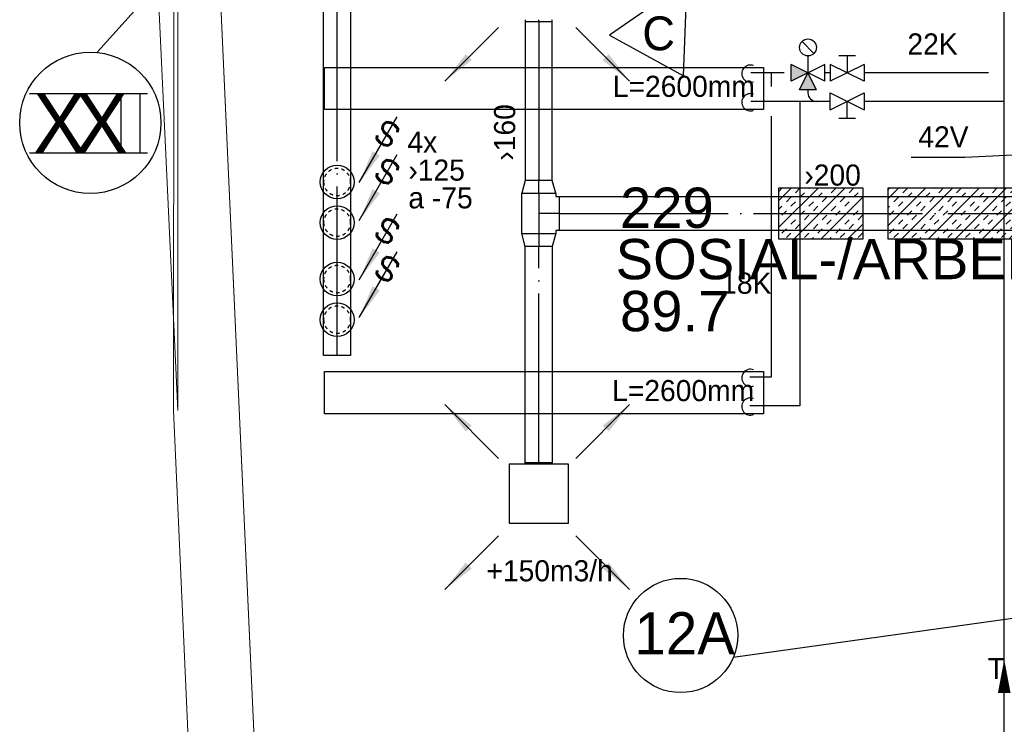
# Model space of a CAD drawing. Header units: millimetres. Extents: x 0 to 83478, y 0 to 53008.
# Tile 10 of 83: x 4105 to 9934, y 22842 to 27010. Entities that reach past the tile are written whole.
import ezdxf
from ezdxf.enums import TextEntityAlignment as Align

# ---------------------------------------------------------------- set-up
doc = ezdxf.new("R2010")
doc.units = ezdxf.units.MM
doc.header["$LTSCALE"] = 50
doc.header["$MEASUREMENT"] = 0
doc.header["$PDMODE"] = 1
for name, pattern in [('2V-CENT', [23, 20, -1.5, 0, -1.5]), ('CENTRUMLINJE', [27, 20, -3, 1, -3]), ('V-GOMD', [0.8, 0.4, -0.4]), ('V-KU', [2, 1, 1]), ('V-V', [2, 1, 1])]:
    doc.linetypes.add(name, pattern=pattern)
doc.layers.get('0').update_dxf_attribs({"linetype": 'CONTINUOUS'})
for name, color, linetype in [('20602A200D001$0$832 Rominfo', 7, 'CONTINUOUS'), ('V060-', 3, 'CONTINUOUS'), ('V061-', 1, 'CONTINUOUS'), ('V070-', 3, 'CONTINUOUS'), ('V071-', 1, 'CONTINUOUS'), ('V091', 1, 'CONTINUOUS'), ('V100', 1, 'CONTINUOUS'), ('V101', 1, 'CONTINUOUS'), ('V101-', 1, 'CONTINUOUS'), ('V110', 1, 'CONTINUOUS'), ('V110-', 6, 'CONTINUOUS'), ('V111', 3, 'CONTINUOUS'), ('V111-', 1, 'CONTINUOUS'), ('V139', 7, 'CENTRUMLINJE')]:
    doc.layers.add(name, color=color, linetype=linetype)
doc.layers.add('20602A200D001$0$A-GENM', color=13, linetype='CONTINUOUS', lineweight=9)
doc.layers.add('20602A200D001$0$A-WALL', color=7, linetype='CONTINUOUS', lineweight=13)
doc.styles.add('20602A200D001$0$Arial', font='arial.ttf', dxfattribs={"height": 238.125})
doc.styles.add('FISO', font='fiso')
doc.styles.add('ISO', font='ISO')
doc.styles.add('SIMPLEX', font='SIMPLEX')

# ---------------------------------------------------------------- blocks, each defined once
blk = doc.blocks.new('CTK_P', base_point=(16236.144, 22620.378))
at = {"color": 0, "linetype": 'ByBlock'}
for p, q in [((16236.144, 22620.978), (16236.144, 22620.378)), ((16235.544, 22620.378), (16236.744, 22620.378))]:
    blk.add_line(p, q, dxfattribs=at)
blk = doc.blocks.new('KTK_P', base_point=(16236.144, 22620.378))
at = {"color": 0, "linetype": 'ByBlock'}
for p, q in [((16235.544, 22620.878), (16235.644, 22620.878)), ((16235.544, 22619.878), (16235.544, 22620.878)), ((16235.644, 22620.978), (16236.644, 22620.978)), ((16235.644, 22620.878), (16235.644, 22620.978)), ((16236.644, 22620.978), (16236.644, 22620.878)), ((16236.644, 22620.878), (16236.744, 22620.878)), ((16236.744, 22620.878), (16236.744, 22619.878)), ((16236.744, 22619.878), (16235.544, 22619.878))]:
    blk.add_line(p, q, dxfattribs=at)
blk = doc.blocks.new('3TK_P', base_point=(16236.144, 22620.378))
for p in [(16236.144, 22620.978), (16235.544, 22620.378), (16236.744, 22620.378)]:
    blk.add_point(p)
at = {"color": 1, "linetype": '2V-CENT'}
blk.add_blockref('CTK_P', (16236.144, 22620.378), dxfattribs=at)
at = {"color": 0, "linetype": 'ByBlock'}
blk.add_blockref('KTK_P', (16236.144, 22620.378), dxfattribs=at)
at = {"style": 'ISO', "flags": 3}
blk.add_attdef('0', (16236.144, 22620.378), '', height=1, dxfattribs=at)
blk = doc.blocks.new('CCDIMF_200X160X75', base_point=(3095.5, 30301.1))
at = {"color": 0, "linetype": 'ByBlock'}
blk.add_line((3058, 30301.1), (3133, 30301.1), dxfattribs=at)
blk = doc.blocks.new('KCDIMF_200X160X75', base_point=(3095.5, 30301.1))
at = {"color": 0, "linetype": 'ByBlock'}
for p, q in [((3058, 30201.1), (3058, 30401.1)), ((3058, 30401.1), (3133, 30381.1)), ((3133, 30381.1), (3133, 30221.1)), ((3133, 30221.1), (3058, 30201.1))]:
    blk.add_line(p, q, dxfattribs=at)
blk = doc.blocks.new('3CDIMF_200X160X75', base_point=(3095.5, 30301.1))
for p in [(3058, 30301.1), (3133, 30301.1)]:
    blk.add_point(p)
at = {"color": 0, "linetype": 'ByBlock'}
blk.add_blockref('KCDIMF_200X160X75', (3095.5, 30301.1), dxfattribs=at)
at = {"color": 1, "linetype": '2V-CENT'}
blk.add_blockref('CCDIMF_200X160X75', (3095.5, 30301.1), dxfattribs=at)
at = {"style": 'SIMPLEX', "flags": 3}
blk.add_attdef('0', (3095.5, 30301.1), '', height=1, dxfattribs=at)
blk = doc.blocks.new('TAK_P', base_point=(16247.5, 22586.5))
for p, q in [((16248, 22587), (16247, 22587)), ((16247, 22587), (16247, 22586)), ((16248, 22586), (16248, 22587)), ((16247, 22586), (16248, 22586))]:
    blk.add_line(p, q)
blk = doc.blocks.new('C3A', base_point=(16246, 22590.5))
at = {"color": 0, "linetype": 'ByBlock'}
blk.add_line((16247, 22590.5), (16246, 22590.5), dxfattribs=at)
blk = doc.blocks.new('K3A', base_point=(16246, 22590.5))
at = {"color": 0, "linetype": 'ByBlock'}
for p, q in [((16246, 22591), (16247, 22591)), ((16247, 22591), (16247, 22590)), ((16247, 22590), (16246, 22590))]:
    blk.add_line(p, q, dxfattribs=at)
blk = doc.blocks.new('33A', base_point=(16246, 22590.5))
blk.add_point((16247, 22590.5))
at = {"color": 0, "linetype": 'ByBlock'}
blk.add_blockref('K3A', (16246, 22590.5), dxfattribs=at)
at = {"color": 1, "linetype": '2V-CENT'}
blk.add_blockref('C3A', (16246, 22590.5), dxfattribs=at)
at = {"style": 'SIMPLEX', "flags": 3}
blk.add_attdef('0', (16246, 22590.5), '', height=1, dxfattribs=at)
blk = doc.blocks.new('V420', base_point=(455, 404.5))
blk.add_line((455, 404.5), (464, 404.5))
blk.add_solid([(455, 404.5), (459, 405), (459, 404)])
blk = doc.blocks.new('V421', base_point=(455.5, 404.5))
at = {"rotation": 180}
blk.add_blockref('V420', (464.5, 404.5), dxfattribs=at)
blk = doc.blocks.new('CIRC_P', base_point=(16254, 22587))
blk.add_circle((16254, 22587), 0.5)
blk = doc.blocks.new('V422', base_point=(16230, 22585))
blk.add_blockref('V420', (16230, 22585))
at = {"style": 'SIMPLEX'}
blk.add_text('s', height=4, rotation=90, dxfattribs=at).set_placement((16238, 22585), align=Align.CENTER)
blk = doc.blocks.new('K1A', base_point=(16237, 22591.5))
at = {"color": 0, "linetype": 'ByBlock'}
blk.add_line((16237, 22592), (16237, 22591), dxfattribs=at)
blk = doc.blocks.new('21A', base_point=(16237, 22591.5))
blk.add_point((16237, 22591.5))
at = {"color": 0, "linetype": 'ByBlock'}
blk.add_blockref('K1A', (16237, 22591.5), dxfattribs=at)
at = {"style": 'SIMPLEX', "flags": 3}
blk.add_attdef('0', (16237, 22591.5), '', height=1, dxfattribs=at)
blk = doc.blocks.new('*X128')
at = {"color": 0}
for p, q in [((8597.7, 25780.4), (8831.3, 26014)), ((8597.7, 25939.5), (8672.2, 26014)), ((8597.7, 25992.6), (8617.9, 26012.7)), ((8690.4, 25714), (8990.4, 26014)), ((8697.4, 25986.2), (8723.9, 26012.7)), ((8777, 26012.7), (8778.3, 26014)), ((8883, 26012.7), (8884.3, 26014)), ((8909.5, 25986.2), (8936.1, 26012.7)), ((9015.6, 25986.2), (9042.1, 26012.7)), ((9095.2, 26012.7), (9096.5, 26014)), ((9245, 25791.3), (9467.7, 26014)), ((9245, 25950.4), (9308.6, 26014)), ((9245, 26003.4), (9254.3, 26012.7)), ((9326.8, 25714), (9626.8, 26014)), ((9333.8, 25986.2), (9360.3, 26012.7)), ((9413.4, 26012.7), (9414.7, 26014)), ((9485.9, 25714), (9785.9, 26014)), ((9519.4, 26012.7), (9520.7, 26014)), ((9545.9, 25986.2), (9572.5, 26012.7)), ((9645, 25714), (9945, 26014)), ((9652, 25986.2), (9678.5, 26012.7)), ((9731.6, 26012.7), (9732.9, 26014)), ((9804.1, 25714), (10104.1, 26014)), ((9837.6, 26012.7), (9838.9, 26014)), ((9864.1, 25986.2), (9890.7, 26012.7)), ((9963.2, 25714), (10263.2, 26014)), ((9970.2, 25986.2), (9996.7, 26012.7)), ((10049.8, 26012.7), (10051.1, 26014)), ((10122.3, 25714), (10422.3, 26014)), ((10155.8, 26012.7), (10157.1, 26014)), ((10182.3, 25986.2), (10208.9, 26012.7)), ((10281.4, 25714), (10581.4, 26014)), ((10288.4, 25986.2), (10314.9, 26012.7)), ((10368, 26012.7), (10369.3, 26014)), ((10440.5, 25714), (10740.5, 26014)), ((10474, 26012.7), (10475.3, 26014)), ((10500.5, 25986.2), (10527.1, 26012.7)), ((10606.6, 25986.2), (10633.1, 26012.7)), ((10686.2, 26012.7), (10687.5, 26014)), ((8644.4, 25933.1), (8670.9, 25959.7)), ((8723.9, 25959.7), (8750.4, 25986.2)), ((8830, 25959.7), (8856.5, 25986.2)), ((8849.5, 25714), (9097.7, 25962.2)), ((8856.5, 25933.1), (8883, 25959.7)), ((8962.6, 25933.1), (8989.1, 25959.7)), ((9042.1, 25959.7), (9068.6, 25986.2)), ((9280.8, 25933.1), (9307.3, 25959.7)), ((9360.3, 25959.7), (9386.8, 25986.2)), ((9466.4, 25959.7), (9492.9, 25986.2)), ((9492.9, 25933.1), (9519.4, 25959.7)), ((9599, 25933.1), (9625.5, 25959.7)), ((9678.5, 25959.7), (9705, 25986.2)), ((9784.6, 25959.7), (9811.1, 25986.2)), ((9811.1, 25933.1), (9837.6, 25959.7)), ((9917.2, 25933.1), (9943.7, 25959.7)), ((9996.7, 25959.7), (10023.2, 25986.2)), ((10102.8, 25959.7), (10129.3, 25986.2)), ((10129.3, 25933.1), (10155.8, 25959.7)), ((10235.4, 25933.1), (10261.9, 25959.7)), ((10314.9, 25959.7), (10341.4, 25986.2)), ((10421, 25959.7), (10447.5, 25986.2)), ((10447.5, 25933.1), (10474, 25959.7)), ((10553.6, 25933.1), (10580.1, 25959.7)), ((10633.1, 25959.7), (10659.6, 25986.2)), ((10739.2, 25959.7), (10745, 25965.4)), ((8597.7, 25886.5), (8617.9, 25906.6)), ((8670.9, 25906.6), (8697.4, 25933.1)), ((8777, 25906.6), (8803.5, 25933.1)), ((8803.5, 25880.1), (8830, 25906.6)), ((8909.5, 25880.1), (8936.1, 25906.6)), ((8989.1, 25906.6), (9015.6, 25933.1)), ((9095.2, 25906.6), (9097.7, 25909.2)), ((9245, 25897.3), (9254.3, 25906.6)), ((9307.3, 25906.6), (9333.8, 25933.1)), ((9413.4, 25906.6), (9439.9, 25933.1)), ((9439.9, 25880.1), (9466.4, 25906.6)), ((9545.9, 25880.1), (9572.5, 25906.6)), ((9625.5, 25906.6), (9652, 25933.1)), ((9731.6, 25906.6), (9758.1, 25933.1)), ((9758.1, 25880.1), (9784.6, 25906.6)), ((9864.1, 25880.1), (9890.7, 25906.6)), ((9943.7, 25906.6), (9970.2, 25933.1)), ((10049.8, 25906.6), (10076.3, 25933.1)), ((10076.3, 25880.1), (10102.8, 25906.6)), ((10182.3, 25880.1), (10208.9, 25906.6)), ((10261.9, 25906.6), (10288.4, 25933.1)), ((10368, 25906.6), (10394.5, 25933.1)), ((10394.5, 25880.1), (10421, 25906.6)), ((10500.5, 25880.1), (10527.1, 25906.6)), ((10580.1, 25906.6), (10606.6, 25933.1)), ((10686.2, 25906.6), (10712.7, 25933.1)), ((10712.7, 25880.1), (10739.2, 25906.6)), ((8617.9, 25853.6), (8644.4, 25880.1)), ((8670.9, 25800.6), (8697.4, 25827.1)), ((8723.9, 25853.6), (8750.4, 25880.1)), ((8750.4, 25827.1), (8777, 25853.6)), ((8856.5, 25827.1), (8883, 25853.6)), ((8883, 25800.6), (8909.5, 25827.1)), ((8936.1, 25853.6), (8962.6, 25880.1)), ((8989.1, 25800.6), (9015.6, 25827.1)), ((9042.1, 25853.6), (9068.6, 25880.1)), ((9068.6, 25827.1), (9095.2, 25853.6)), ((9254.3, 25853.6), (9280.8, 25880.1)), ((9307.3, 25800.6), (9333.8, 25827.1)), ((9360.3, 25853.6), (9386.8, 25880.1)), ((9386.8, 25827.1), (9413.4, 25853.6)), ((9492.9, 25827.1), (9519.4, 25853.6)), ((9519.4, 25800.6), (9545.9, 25827.1)), ((9572.5, 25853.6), (9599, 25880.1)), ((9625.5, 25800.6), (9652, 25827.1)), ((9678.5, 25853.6), (9705, 25880.1)), ((9705, 25827.1), (9731.6, 25853.6)), ((9811.1, 25827.1), (9837.6, 25853.6)), ((9837.6, 25800.6), (9864.1, 25827.1)), ((9890.7, 25853.6), (9917.2, 25880.1)), ((9943.7, 25800.6), (9970.2, 25827.1)), ((9996.7, 25853.6), (10023.2, 25880.1)), ((10023.2, 25827.1), (10049.8, 25853.6)), ((10129.3, 25827.1), (10155.8, 25853.6)), ((10155.8, 25800.6), (10182.3, 25827.1)), ((10208.9, 25853.6), (10235.4, 25880.1)), ((10261.9, 25800.6), (10288.4, 25827.1)), ((10314.9, 25853.6), (10341.4, 25880.1)), ((10341.4, 25827.1), (10368, 25853.6)), ((10447.5, 25827.1), (10474, 25853.6)), ((10474, 25800.6), (10500.5, 25827.1)), ((10527.1, 25853.6), (10553.6, 25880.1)), ((10580.1, 25800.6), (10606.6, 25827.1)), ((10599.6, 25714), (10745, 25859.4)), ((10633.1, 25853.6), (10659.6, 25880.1)), ((10659.6, 25827.1), (10686.2, 25853.6)), ((8617.9, 25747.5), (8644.4, 25774)), ((8697.4, 25774), (8723.9, 25800.6)), ((8803.5, 25774), (8830, 25800.6)), ((8830, 25747.5), (8856.5, 25774)), ((8936.1, 25747.5), (8962.6, 25774)), ((9008.6, 25714), (9097.7, 25803.1)), ((9015.6, 25774), (9042.1, 25800.6)), ((9254.3, 25747.5), (9280.8, 25774)), ((9333.8, 25774), (9360.3, 25800.6)), ((9439.9, 25774), (9466.4, 25800.6)), ((9466.4, 25747.5), (9492.9, 25774)), ((9572.5, 25747.5), (9599, 25774)), ((9652, 25774), (9678.5, 25800.6)), ((9758.1, 25774), (9784.6, 25800.6)), ((9784.6, 25747.5), (9811.1, 25774)), ((9890.7, 25747.5), (9917.2, 25774)), ((9970.2, 25774), (9996.7, 25800.6)), ((10076.3, 25774), (10102.8, 25800.6)), ((10102.8, 25747.5), (10129.3, 25774)), ((10208.9, 25747.5), (10235.4, 25774)), ((10288.4, 25774), (10314.9, 25800.6)), ((10394.5, 25774), (10421, 25800.6)), ((10421, 25747.5), (10447.5, 25774)), ((10527.1, 25747.5), (10553.6, 25774)), ((10606.6, 25774), (10633.1, 25800.6)), ((10712.7, 25774), (10739.2, 25800.6)), ((8644.4, 25721), (8670.9, 25747.5)), ((8750.4, 25721), (8777, 25747.5)), ((8796.5, 25714), (8803.5, 25721)), ((8902.5, 25714), (8909.5, 25721)), ((8962.6, 25721), (8989.1, 25747.5)), ((9068.6, 25721), (9095.2, 25747.5)), ((9280.8, 25721), (9307.3, 25747.5)), ((9386.8, 25721), (9413.4, 25747.5)), ((9432.9, 25714), (9439.9, 25721)), ((9538.9, 25714), (9545.9, 25721)), ((9599, 25721), (9625.5, 25747.5)), ((9705, 25721), (9731.6, 25747.5)), ((9751.1, 25714), (9758.1, 25721)), ((9857.1, 25714), (9864.1, 25721)), ((9917.2, 25721), (9943.7, 25747.5)), ((10023.2, 25721), (10049.8, 25747.5)), ((10069.3, 25714), (10076.3, 25721)), ((10175.3, 25714), (10182.3, 25721)), ((10235.4, 25721), (10261.9, 25747.5)), ((10341.4, 25721), (10368, 25747.5)), ((10387.5, 25714), (10394.5, 25721)), ((10493.5, 25714), (10500.5, 25721)), ((10553.6, 25721), (10580.1, 25747.5)), ((10659.6, 25721), (10686.2, 25747.5)), ((10705.7, 25714), (10712.7, 25721)), ((10739.2, 25747.5), (10745, 25753.3))]:
    blk.add_line(p, q, dxfattribs=at)
blk = doc.blocks.new('_REVPIL')
for p, q in [((10, 5), (0, 0)), ((10, -5), (10, 5)), ((0, 0), (10, -5))]:
    blk.add_line(p, q)
blk.add_solid([(0, 0), (3.2, -1.6), (3.2, 1.6)])
blk = doc.blocks.new('20602A200D001$0$VT- 40033 - VT--289329-P02')
at = {"layer": '20602A200D001$0$A-WALL'}
for p, q in [((20603.9, 43589.7), (20603.9, 22426.1)), ((20203.9, 31004.4), (20603.9, 22426.1)), ((20203.9, 31004.4), (20603.9, 22426.1)), ((20603.9, 22426.1), (20203.9, 31004.4)), ((20603.9, 30474.3), (20603.9, 22426.1)), ((20603.9, 30474.3), (20603.9, 22426.1))]:
    blk.add_line(p, q, dxfattribs=at)
blk = doc.blocks.new('20602A200D001$0$VT- 40033 - VT- 40033-289333-P02')
blk.add_blockref('20602A200D001$0$VT- 40033 - VT--289329-P02', (0, 0))
blk = doc.blocks.new('20602A200D001$0$VT- 40260 - VT--289338-P02')
at = {"layer": '20602A200D001$0$A-WALL'}
for p, q in [((20578.4, 22426.1), (20588.5, 30799)), ((20588.5, 30799), (20578.4, 22426.1)), ((20588.5, 30799), (20578.4, 22426.1)), ((20588.5, 30799), (21142.1, 18610.2)), ((20752, 18603.9), (20578.4, 22426.1)), ((20578.4, 22426.1), (20752, 18603.9)), ((20578.4, 22426.1), (20752, 18603.9))]:
    blk.add_line(p, q, dxfattribs=at)
blk = doc.blocks.new('20602A200D001$0$VT- 40260 - VT- 40260-289342-P02')
blk.add_blockref('20602A200D001$0$VT- 40260 - VT--289338-P02', (0, 0))
blk = doc.blocks.new('20602A200D001$0$Belegg 512291 - Belegg-319792-P02')
at = {"layer": '20602A200D001$0$A-GENM'}
for p, q in [((20814.8, 25816.3), (21128.5, 18910)), ((21128.5, 18910), (20814.8, 25816.3))]:
    blk.add_line(p, q, dxfattribs=at)
blk = doc.blocks.new('20602A200D001$0$Belegg 512291 - Belegg 512291-319796-P02')
blk.add_blockref('20602A200D001$0$Belegg 512291 - Belegg-319792-P02', (0, 0))
blk = doc.blocks.new('20602A200D001')
at = {"layer": '20602A200D001$0$A-GENM'}
blk.add_blockref('20602A200D001$0$Belegg 512291 - Belegg 512291-319796-P02', (0, 0), dxfattribs=at)
at = {"layer": '20602A200D001$0$A-WALL'}
for name in ['20602A200D001$0$VT- 40033 - VT- 40033-289333-P02', '20602A200D001$0$VT- 40260 - VT- 40260-289342-P02']:
    blk.add_blockref(name, (0, 0), dxfattribs=at)
at = {"layer": '20602A200D001$0$832 Rominfo', "linetype": 'Continuous', "style": '20602A200D001$0$Arial'}
for s, height, p in [('229', 238.12, (23222.5, 23506.7)), ('SOSIAL-/ARBEIDSSONE', 238.125, (23196.6, 23202.7)), ('89.7', 238.12, (23222.5, 22895.4))]:
    blk.add_text(s, height=height, dxfattribs=at).set_placement(p)

msp = doc.modelspace()

# ---------------------------------------------------------------- linework, layer by layer
at = {"layer": 'V060-', "linetype": 'Continuous'}
for p, q in [((5904.25, 25023.83), (5904.25, 27603)), ((6064.25, 27603), (6064.25, 25023.83)), ((7098.2, 27000.25), (7098.2, 26059)), ((7258.2, 26059), (7258.2, 27000.25)), ((7298.94, 25964), (10008.16, 25964)), ((10008.16, 25764), (7298.94, 25764)), ((7098.2, 24391.2), (7098.2, 25669)), ((7258.2, 25669), (7258.2, 24391.2))]:
    msp.add_line(p, q, dxfattribs=at)
at = {"layer": 'V060-', "color": 1, "linetype": '2V-CENT'}
for p, q in [((5984.25, 25023.83), (5984.25, 27603)), ((7178.2, 27000.25), (7178.2, 26059)), ((7298.94, 25864), (10008.16, 25864)), ((7178.2, 24391.2), (7178.2, 25669))]:
    msp.add_line(p, q, dxfattribs=at)
at = {"layer": 'V060-', "color": 1}
for points in [[(8597.74, 25714), (9097.74, 25714), (9097.74, 26014), (8597.74, 26014)], [(9244.96, 25714), (10744.96, 25714), (10744.96, 26014), (9244.96, 26014)]]:
    msp.add_lwpolyline(points, close=True, dxfattribs=at)
at = {"layer": 'V060-', "linetype": 'V-GOMD'}
for centre, start, end in [((5984.25, 26050.23), 359.99993, 539.99993), ((5984.25, 26050.23), 179.99993, 359.99993), ((5984.25, 25809.93), 359.99993, 539.99993), ((5984.25, 25809.93), 179.99993, 359.99993), ((5984.25, 25475.88), 359.99993, 539.99993), ((5984.25, 25475.88), 179.99993, 359.99993), ((5984.25, 25235.58), 359.99993, 539.99993), ((5984.25, 25235.58), 179.99993, 359.99993)]:
    msp.add_arc(centre, 80, start, end, dxfattribs=at)
at = {"layer": 'V091'}
msp.add_line((4564.57, 26819.5), (5284.92, 27617.79), dxfattribs=at)
at = {"layer": 'V091', "color": 3}
for p, q in [((4162.01, 26573.07), (4860.91, 26573.07)), ((4703.29, 26573.07), (4703.29, 26222.63)), ((4816.99, 26573.07), (4816.99, 26222.63)), ((4162.01, 26222.63), (4860.91, 26222.63))]:
    msp.add_line(p, q, dxfattribs=at)
at = {"layer": 'V091', "color": 1}
msp.add_circle((4522.87, 26400.13), 418.02, dxfattribs=at)
at = {"layer": 'V100'}
msp.add_line((10712.08, 23568.38), (8329.75, 23237.7), dxfattribs=at)
msp.add_circle((8017.61, 23367.39), 338, dxfattribs=at)
at = {"layer": 'V101-'}
for p, q in [((9700.06, 26194.59), (9382.32, 26194.59)), ((10401.37, 26230.21), (9700.06, 26194.59))]:
    msp.add_line(p, q, dxfattribs=at)
for centre in [(8431.14, 26691.14), (8431.14, 26521.84), (8431.14, 24891.14), (8431.14, 24721.84)]:
    msp.add_arc(centre, 51.08, 68.436586, 291.563414, dxfattribs=at)
at = {"layer": 'V110', "color": 1}
for p, q in [((8807.19, 26810.8), (8736.48, 26881.51)), ((8771.84, 26796.16), (8771.84, 26696.16)), ((9054.06, 26796.16), (8954.06, 26796.16)), ((9004.06, 26796.16), (9004.06, 26696.16)), ((8871.84, 26646.16), (8671.84, 26746.16)), ((8871.84, 26746.16), (8671.84, 26646.16)), ((8671.84, 26646.16), (8671.84, 26746.16)), ((8871.84, 26646.16), (8871.84, 26746.16)), ((8904.06, 26746.16), (8904.06, 26646.16)), ((9104.06, 26646.16), (8904.06, 26746.16)), ((9104.06, 26746.16), (8904.06, 26646.16)), ((9104.06, 26746.16), (9104.06, 26646.16)), ((8721.84, 26596.16), (8771.84, 26696.16)), ((8821.84, 26596.16), (8771.84, 26696.16)), ((8821.84, 26596.16), (8721.84, 26596.16)), ((8904.06, 26476.86), (8904.06, 26576.86)), ((8904.06, 26576.86), (9104.06, 26476.86)), ((8904.06, 26476.86), (9104.06, 26576.86)), ((9004.06, 26426.86), (9004.06, 26526.86)), ((9104.06, 26576.86), (9104.06, 26476.86)), ((8954.06, 26426.86), (9054.06, 26426.86))]:
    msp.add_line(p, q, dxfattribs=at)
at = {"layer": 'V110'}
for points in [[(8508.6, 26478.09), (5908.6, 26478.09), (5908.6, 26728.09), (8508.6, 26728.09)], [(8508.6, 24678.09), (5908.6, 24678.09), (5908.6, 24928.09), (8508.6, 24928.09)]]:
    msp.add_lwpolyline(points, close=True, dxfattribs=at)
at = {"layer": 'V110', "color": 1}
msp.add_circle((8771.84, 26846.16), 50, dxfattribs=at)
at = {"layer": 'V110-', "linetype": 'V-V'}
for p, q in [((9933.63, 21609.94), (9933.63, 45312.39)), ((8771.84, 26596.16), (8771.84, 26576.86))]:
    msp.add_line(p, q, dxfattribs=at)
at = {"layer": 'V110-', "linetype": 'V-KU'}
for p, q in [((8631.18, 26696.16), (8433.25, 26696.16)), ((8554.75, 26696.16), (8554.75, 26614.36)), ((8904.06, 26696.16), (8871.84, 26696.16)), ((9840.72, 26696.16), (9104.06, 26696.16)), ((8904.06, 26526.86), (8433.25, 26526.86)), ((8724.05, 26526.86), (8724.05, 24726.86)), ((9933.63, 26526.86), (9104.06, 26526.86)), ((8554.75, 26439.36), (8554.75, 24896.16)), ((8554.75, 24896.16), (8427.77, 24896.16)), ((8724.05, 24726.86), (8427.77, 24726.86))]:
    msp.add_line(p, q, dxfattribs=at)
at = {"layer": 'V110-'}
msp.add_lwpolyline([(9933.63, 23226.35, 0, 75, 0), (9933.63, 23026.35, 75, 75, 0)], format="xyseb", dxfattribs=at)
at = {"layer": 'V110-', "linetype": 'V-V'}
msp.add_arc((8821.84, 26576.86), 50, 180, 270, dxfattribs=at)
at = {"layer": 'V110-'}
for points in [[(8671.84, 26646.16), (8671.84, 26746.16), (8771.84, 26696.16)], [(8821.84, 26596.16), (8721.84, 26596.16), (8771.84, 26696.16)]]:
    msp.add_solid(points, dxfattribs=at)

# ---------------------------------------------------------------- block references
at = {"layer": 'V060-'}
msp.add_blockref('20602A200D001', (-15563.7, 2272.18), dxfattribs=at)
at = {"layer": 'V060-', "linetype": 'Continuous', "xscale": -1, "rotation": 270}
msp.add_blockref('3CDIMF_200X160X75', (7178.2, 26021), dxfattribs=at)
at = {"layer": 'V060-', "color": 1}
msp.add_blockref('*X128', (0, 0), dxfattribs=at)
at = {"layer": 'V060-', "linetype": 'Continuous', "rotation": 270}
for name, p, xscale, yscale, zscale in [('3TK_P', (7178.2, 25864), 200.0000000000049, 200.0000000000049, 200.0000000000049), ('21A', (5984, 25023), 160, 160, 160)]:
    msp.add_blockref(name, p, dxfattribs=dict(at, xscale=xscale, yscale=yscale, zscale=zscale))
msp.add_blockref('3CDIMF_200X160X75', (7178.2, 25707), dxfattribs=at)
at = {"layer": 'V070-', "linetype": 'Continuous', "yscale": 160, "zscale": 10, "rotation": 90}
for p, xscale in [((7178.2, 27010.25), -10), ((7178.2, 24381.2), 10)]:
    msp.add_blockref('33A', p, dxfattribs=dict(at, xscale=xscale))
at = {"layer": 'V070-'}
for name, p, xscale, yscale, zscale, rotation in [('V421', (6939.75, 26965.04), 50, 50, 50, 225), ('V421', (7397.72, 26964.93), 50, 50, 50, 315), ('V422', (6115.38, 26046.36), 50, 50, 50, 59.99999999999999), ('V422', (6115.38, 25822.36), 50, 50, 50, 59.99999999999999), ('CIRC_P', (5984.25, 26050.23), 200, 200, 200, 180), ('CIRC_P', (5984.25, 25809.93), 200, 200, 200, 180), ('V422', (6115.38, 25472.01), 50, 50, 50, 59.99999999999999), ('V422', (6115.38, 25248.01), 50, 50, 50, 59.99999999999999), ('CIRC_P', (5984.25, 25475.88), 200, 200, 200, 180), ('CIRC_P', (5984.25, 25235.58), 200, 200, 200, 180), ('V421', (6939.86, 24415.11), 50, 50, 50, 135), ('V421', (7397.83, 24415), 50, 50, 50, 45), ('TAK_P', (7178.2, 24206.2), 350, 350, 350, 90), ('V421', (6939.75, 23957.14), 50, 50, 50, 225), ('V421', (7397.72, 23957.03), 50, 50, 50, 315)]:
    msp.add_blockref(name, p, dxfattribs=dict(at, xscale=xscale, yscale=yscale, zscale=zscale, rotation=rotation))
at = {"layer": 'V139', "xscale": 50, "yscale": 50, "zscale": 50, "rotation": 241.13254}
msp.add_blockref('_REVPIL', (8056.77, 27236.19), dxfattribs=at)

# ---------------------------------------------------------------- texts
at = {"layer": 'V061-', "color": 1, "style": 'FISO'}
msp.add_text('›160', height=125, rotation=90, dxfattribs=at).set_placement((7038.12, 26176.07))
msp.add_text('›200', height=125, dxfattribs=at).set_placement((8750.14, 26028.63))
at = {"layer": 'V071-', "color": 1, "style": 'FISO'}
for s, p in [('4x', (6400.01, 26223.52)), ('›125', (6405.85, 26058.03)), ('a -75', (6405.85, 25894.23)), ('+150m3/h', (6868.17, 23687.68))]:
    msp.add_text(s, height=125, dxfattribs=at).set_placement(p)
at = {"layer": 'V091', "color": 3, "style": 'FISO'}
for p in [(4184.27, 26223.09), (4433.82, 26223.09)]:
    msp.add_text('X', height=350, dxfattribs=at).set_placement(p)
at = {"layer": 'V101', "color": 7, "style": 'FISO'}
msp.add_text('12A', height=250, dxfattribs=at).set_placement((7744.3, 23254.91))
at = {"layer": 'V101-', "color": 1, "style": 'FISO'}
msp.add_text('42V', height=125, dxfattribs=at).set_placement((9425.06, 26254.59))
at = {"layer": 'V111', "color": 1, "style": 'FISO'}
for p in [(7616.17, 26553.61), (7612.24, 24753.61)]:
    msp.add_text('L=2600mm', height=125, dxfattribs=at).set_placement(p)
at = {"layer": 'V111-', "color": 1, "style": 'FISO'}
for s, p in [('22K', (9360.53, 26804.2)), ('18K', (8257.88, 25388.9)), ('T', (9836.69, 23110.07))]:
    msp.add_text(s, height=125, dxfattribs=at).set_placement(p)
at = {"layer": 'V139', "style": 'FISO'}
msp.add_text('C', height=200, dxfattribs=at).set_placement((7887.79, 26829.68), align=Align.CENTER)

doc.saveas('drawing.dxf')
